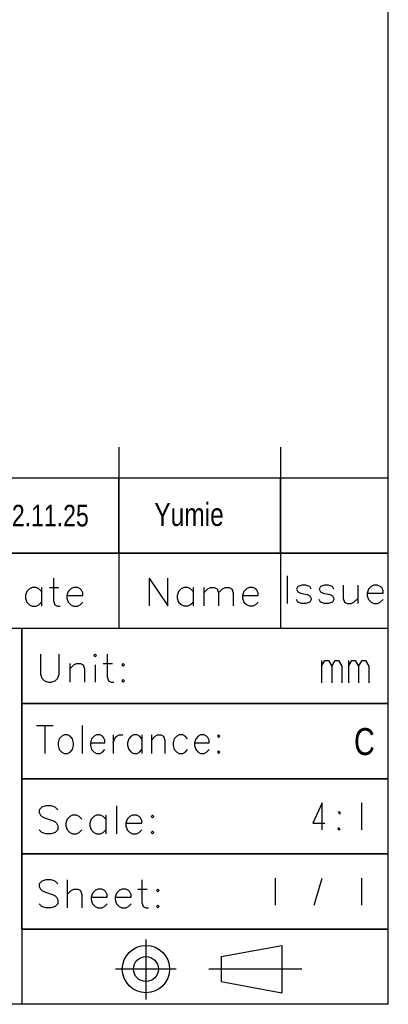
# Model space of a CAD drawing. Header units: millimetres. Extents: x 0 to 189, y 4 to 276.
# Tile 4 of 6: x 161 to 189, y 4 to 77. Entities that reach past the tile are written whole.
import ezdxf

# ---------------------------------------------------------------- set-up
doc = ezdxf.new("R2010")
doc.units = ezdxf.units.MM
doc.header["$LTSCALE"] = 19.36
doc.layers.get('0').update_dxf_attribs({"linetype": 'CONTINUOUS'})
doc.styles.get("Standard").update_dxf_attribs({"font": 'txt', "width": 0.8})

msp = doc.modelspace()

# ---------------------------------------------------------------- linework, layer by layer
at = {"color": 0, "linetype": 'Continuous'}
for p, q in [((188.542, 3.653), (188.542, 275.551)), ((168.54, 45.028), (168.54, 31.562)), ((180.54, 45.028), (180.54, 31.562)), ((188.542, 42.726), (113.282, 42.726)), ((168.54, 37.144), (168.54, 42.726)), ((180.54, 37.144), (180.54, 42.726)), ((188.542, 37.144), (188.542, 42.726)), ((188.542, 37.144), (113.282, 37.144)), ((113.282, 37.144), (188.542, 37.144)), ((163.698, 35.303), (163.698, 33.623)), ((170.792, 35.304), (172.176, 33.229)), ((170.792, 35.304), (170.792, 33.229)), ((172.176, 33.229), (172.176, 35.304)), ((181.034, 35.479), (181.034, 33.402)), ((161.918, 34.512), (161.72, 34.315)), ((162.116, 34.611), (161.918, 34.512)), ((162.412, 34.611), (162.116, 34.611)), ((162.61, 34.512), (162.412, 34.611)), ((162.807, 34.315), (162.61, 34.512)), ((162.807, 34.611), (162.807, 33.228)), ((163.4, 34.611), (164.093, 34.611)), ((164.982, 34.512), (164.783, 34.315)), ((165.18, 34.611), (164.982, 34.512)), ((165.476, 34.611), (165.18, 34.611)), ((165.674, 34.512), (165.476, 34.611)), ((165.772, 34.413), (165.674, 34.512)), ((165.871, 34.216), (165.772, 34.413)), ((173.165, 34.514), (172.966, 34.316)), ((173.361, 34.612), (173.165, 34.514)), ((173.659, 34.612), (173.361, 34.612)), ((173.855, 34.514), (173.659, 34.612)), ((174.054, 34.316), (173.855, 34.514)), ((174.054, 34.612), (174.054, 33.229)), ((174.844, 34.612), (174.844, 33.229)), ((174.844, 34.217), (175.141, 34.514)), ((175.141, 34.514), (175.338, 34.612)), ((175.338, 34.612), (175.635, 34.612)), ((175.635, 34.612), (175.832, 34.514)), ((175.832, 34.514), (175.931, 34.217)), ((175.931, 34.217), (176.227, 34.514)), ((176.227, 34.514), (176.425, 34.612)), ((176.425, 34.612), (176.722, 34.612)), ((176.722, 34.612), (176.919, 34.514)), ((176.919, 34.514), (177.018, 34.217)), ((178.006, 34.514), (177.808, 34.316)), ((178.204, 34.612), (178.006, 34.514)), ((178.5, 34.612), (178.204, 34.612)), ((178.699, 34.514), (178.5, 34.612)), ((178.796, 34.415), (178.699, 34.514)), ((178.895, 34.217), (178.796, 34.415)), ((181.824, 34.687), (181.725, 34.489)), ((181.725, 34.489), (181.824, 34.292)), ((182.122, 34.786), (181.824, 34.687)), ((182.417, 34.786), (182.122, 34.786)), ((182.713, 34.687), (182.417, 34.786)), ((182.812, 34.489), (182.713, 34.687)), ((183.505, 34.687), (183.406, 34.489)), ((183.406, 34.489), (183.505, 34.292)), ((183.801, 34.786), (183.505, 34.687)), ((184.098, 34.786), (183.801, 34.786)), ((184.394, 34.687), (184.098, 34.786)), ((184.493, 34.489), (184.394, 34.687)), ((185.184, 34.786), (185.184, 33.797)), ((186.271, 34.786), (186.271, 33.402)), ((187.062, 34.489), (186.963, 34.193)), ((187.259, 34.687), (187.062, 34.489)), ((187.457, 34.786), (187.259, 34.687)), ((187.753, 34.786), (187.457, 34.786)), ((187.951, 34.687), (187.753, 34.786)), ((188.05, 34.588), (187.951, 34.687)), ((188.15, 34.39), (188.05, 34.588)), ((188.15, 34.193), (188.15, 34.39)), ((161.72, 34.315), (161.622, 34.018)), ((161.622, 34.018), (161.622, 33.819)), ((161.622, 33.819), (161.72, 33.523)), ((164.783, 34.315), (164.686, 34.018)), ((164.686, 34.018), (165.871, 34.018)), ((164.686, 34.018), (164.686, 33.819)), ((164.686, 33.819), (164.783, 33.523)), ((165.871, 34.018), (165.871, 34.216)), ((172.966, 34.316), (172.867, 34.019)), ((172.867, 34.019), (172.867, 33.822)), ((172.867, 33.822), (172.966, 33.525)), ((175.931, 34.217), (175.931, 33.229)), ((177.018, 34.217), (177.018, 33.229)), ((177.808, 34.316), (177.71, 34.019)), ((177.71, 34.019), (178.895, 34.019)), ((177.71, 34.019), (177.71, 33.822)), ((177.71, 33.822), (177.808, 33.525)), ((178.895, 34.019), (178.895, 34.217)), ((181.824, 33.501), (181.725, 33.699)), ((181.824, 34.292), (182.022, 34.193)), ((182.022, 34.193), (182.517, 34.094)), ((182.517, 34.094), (182.713, 33.995)), ((182.713, 33.995), (182.812, 33.797)), ((182.812, 33.699), (182.713, 33.501)), ((182.812, 33.797), (182.812, 33.699)), ((183.505, 33.501), (183.406, 33.699)), ((183.505, 34.292), (183.701, 34.193)), ((183.701, 34.193), (184.195, 34.094)), ((184.195, 34.094), (184.394, 33.995)), ((184.394, 33.995), (184.493, 33.797)), ((184.493, 33.699), (184.394, 33.501)), ((184.493, 33.797), (184.493, 33.699)), ((185.184, 33.797), (185.283, 33.501)), ((185.975, 33.501), (186.271, 33.797)), ((186.963, 34.193), (188.15, 34.193)), ((186.963, 34.193), (186.963, 33.995)), ((186.963, 33.995), (187.062, 33.699)), ((187.062, 33.699), (187.259, 33.501)), ((187.951, 33.501), (188.15, 33.699)), ((161.72, 33.523), (161.918, 33.325)), ((161.918, 33.325), (162.116, 33.228)), ((162.116, 33.228), (162.412, 33.228)), ((162.412, 33.228), (162.61, 33.325)), ((162.61, 33.325), (162.807, 33.523)), ((163.698, 33.623), (163.795, 33.325)), ((163.795, 33.325), (163.993, 33.228)), ((163.993, 33.228), (164.192, 33.228)), ((164.783, 33.523), (164.982, 33.325)), ((164.982, 33.325), (165.18, 33.228)), ((165.18, 33.228), (165.476, 33.228)), ((165.476, 33.228), (165.674, 33.325)), ((165.674, 33.325), (165.871, 33.523)), ((172.966, 33.525), (173.165, 33.328)), ((173.165, 33.328), (173.361, 33.229)), ((173.361, 33.229), (173.659, 33.229)), ((173.659, 33.229), (173.855, 33.328)), ((173.855, 33.328), (174.054, 33.525)), ((177.808, 33.525), (178.006, 33.328)), ((178.006, 33.328), (178.204, 33.229)), ((178.204, 33.229), (178.5, 33.229)), ((178.5, 33.229), (178.699, 33.328)), ((178.699, 33.328), (178.895, 33.525)), ((182.122, 33.402), (181.824, 33.501)), ((182.417, 33.402), (182.122, 33.402)), ((182.713, 33.501), (182.417, 33.402)), ((183.801, 33.402), (183.505, 33.501)), ((184.098, 33.402), (183.801, 33.402)), ((184.394, 33.501), (184.098, 33.402)), ((185.283, 33.501), (185.481, 33.402)), ((185.481, 33.402), (185.777, 33.402)), ((185.777, 33.402), (185.975, 33.501)), ((187.259, 33.501), (187.457, 33.402)), ((187.457, 33.402), (187.753, 33.402)), ((187.753, 33.402), (187.951, 33.501)), ((188.542, 31.562), (113.282, 31.562)), ((188.542, 31.562), (161.337, 31.562)), ((161.337, 9.235), (161.337, 31.562)), ((161.337, 31.562), (161.337, 3.653)), ((188.542, 9.235), (188.542, 31.562)), ((162.736, 29.645), (162.736, 28.162)), ((164.119, 28.162), (164.119, 29.645)), ((166.788, 29.645), (166.688, 29.545)), ((166.688, 29.545), (166.788, 29.448)), ((166.887, 29.545), (166.788, 29.645)), ((166.788, 29.448), (166.887, 29.545)), ((167.677, 29.645), (167.677, 27.964)), ((164.91, 28.952), (164.91, 27.569)), ((164.91, 28.557), (165.206, 28.855)), ((165.206, 28.855), (165.404, 28.952)), ((165.404, 28.952), (165.7, 28.952)), ((165.7, 28.952), (165.898, 28.855)), ((165.898, 28.855), (165.998, 28.557)), ((165.998, 28.557), (165.998, 27.569)), ((166.788, 28.855), (166.788, 27.569)), ((167.381, 28.952), (168.073, 28.952)), ((168.863, 28.952), (168.764, 28.855)), ((168.764, 28.855), (168.863, 28.756)), ((168.962, 28.855), (168.863, 28.952)), ((168.863, 28.756), (168.962, 28.855)), ((183.592, 29.188), (183.592, 27.521)), ((183.592, 28.771), (183.842, 29.188)), ((183.842, 29.188), (184.092, 29.188)), ((184.092, 29.188), (184.342, 28.771)), ((184.342, 28.771), (184.592, 29.188)), ((184.342, 28.771), (184.342, 27.521)), ((184.592, 29.188), (184.842, 29.188)), ((184.842, 29.188), (185.092, 28.771)), ((185.092, 28.771), (185.092, 27.521)), ((185.592, 29.188), (185.592, 27.521)), ((185.592, 28.771), (185.842, 29.188)), ((185.842, 29.188), (186.092, 29.188)), ((186.092, 29.188), (186.342, 28.771)), ((186.342, 28.771), (186.592, 29.188)), ((186.342, 28.771), (186.342, 27.521)), ((186.592, 29.188), (186.842, 29.188)), ((186.842, 29.188), (187.092, 28.771)), ((187.092, 28.771), (187.092, 27.521)), ((162.736, 28.162), (162.835, 27.865)), ((162.835, 27.865), (163.033, 27.668)), ((163.823, 27.668), (164.021, 27.865)), ((164.021, 27.865), (164.119, 28.162)), ((167.677, 27.964), (167.776, 27.668)), ((163.033, 27.668), (163.329, 27.569)), ((163.329, 27.569), (163.527, 27.569)), ((163.527, 27.569), (163.823, 27.668)), ((167.776, 27.668), (167.974, 27.569)), ((167.974, 27.569), (168.171, 27.569)), ((168.863, 27.766), (168.764, 27.668)), ((168.764, 27.668), (168.863, 27.569)), ((168.962, 27.668), (168.863, 27.766)), ((168.863, 27.569), (168.962, 27.668)), ((188.542, 25.98), (161.337, 25.98)), ((161.337, 25.98), (188.542, 25.98)), ((162.43, 24.355), (163.675, 24.355)), ((163.052, 24.355), (163.052, 22.279)), ((165.81, 24.355), (165.81, 22.279)), ((164.298, 23.565), (164.119, 23.367)), ((164.475, 23.662), (164.298, 23.565)), ((164.742, 23.662), (164.475, 23.662)), ((164.921, 23.565), (164.742, 23.662)), ((165.098, 23.367), (164.921, 23.565)), ((166.699, 23.565), (166.521, 23.367)), ((166.876, 23.662), (166.699, 23.565)), ((167.144, 23.662), (166.876, 23.662)), ((167.322, 23.565), (167.144, 23.662)), ((167.41, 23.466), (167.322, 23.565)), ((167.499, 23.267), (167.41, 23.466)), ((168.122, 23.662), (168.122, 22.279)), ((168.211, 23.367), (168.388, 23.565)), ((168.388, 23.565), (168.567, 23.662)), ((168.567, 23.662), (168.833, 23.662)), ((169.456, 23.565), (169.279, 23.367)), ((169.634, 23.662), (169.456, 23.565)), ((169.9, 23.662), (169.634, 23.662)), ((170.079, 23.565), (169.9, 23.662)), ((170.256, 23.367), (170.079, 23.565)), ((170.256, 23.662), (170.256, 22.279)), ((170.968, 23.662), (170.968, 22.279)), ((170.968, 23.267), (171.234, 23.565)), ((171.234, 23.565), (171.413, 23.662)), ((171.413, 23.662), (171.679, 23.662)), ((171.679, 23.662), (171.857, 23.565)), ((171.857, 23.565), (171.946, 23.267)), ((172.836, 23.565), (172.657, 23.367)), ((173.014, 23.662), (172.836, 23.565)), ((173.28, 23.662), (173.014, 23.662)), ((173.458, 23.565), (173.28, 23.662)), ((173.637, 23.367), (173.458, 23.565)), ((174.437, 23.565), (174.259, 23.367)), ((174.614, 23.662), (174.437, 23.565)), ((174.881, 23.662), (174.614, 23.662)), ((175.06, 23.565), (174.881, 23.662)), ((175.148, 23.466), (175.06, 23.565)), ((175.237, 23.267), (175.148, 23.466)), ((175.949, 23.662), (175.86, 23.565)), ((175.86, 23.565), (175.949, 23.466)), ((176.037, 23.565), (175.949, 23.662)), ((175.949, 23.466), (176.037, 23.565)), ((164.119, 23.367), (164.03, 23.069)), ((164.03, 23.069), (164.03, 22.872)), ((164.03, 22.872), (164.119, 22.575)), ((165.187, 23.069), (165.098, 23.367)), ((165.098, 22.575), (165.187, 22.872)), ((165.187, 22.872), (165.187, 23.069)), ((166.521, 23.367), (166.433, 23.069)), ((166.433, 23.069), (167.499, 23.069)), ((166.433, 23.069), (166.433, 22.872)), ((166.433, 22.872), (166.521, 22.575)), ((167.499, 23.069), (167.499, 23.267)), ((168.122, 23.069), (168.211, 23.367)), ((169.279, 23.367), (169.19, 23.069)), ((169.19, 23.069), (169.19, 22.872)), ((169.19, 22.872), (169.279, 22.575)), ((171.946, 23.267), (171.946, 22.279)), ((172.657, 23.367), (172.568, 23.069)), ((172.568, 23.069), (172.568, 22.872)), ((172.568, 22.872), (172.657, 22.575)), ((174.259, 23.367), (174.169, 23.069)), ((174.169, 23.069), (175.237, 23.069)), ((174.169, 23.069), (174.169, 22.872)), ((174.169, 22.872), (174.259, 22.575)), ((175.237, 23.069), (175.237, 23.267)), ((164.119, 22.575), (164.298, 22.378)), ((164.298, 22.378), (164.475, 22.279)), ((164.475, 22.279), (164.742, 22.279)), ((164.742, 22.279), (164.921, 22.378)), ((164.921, 22.378), (165.098, 22.575)), ((166.521, 22.575), (166.699, 22.378)), ((166.699, 22.378), (166.876, 22.279)), ((166.876, 22.279), (167.144, 22.279)), ((167.144, 22.279), (167.322, 22.378)), ((167.322, 22.378), (167.499, 22.575)), ((169.279, 22.575), (169.456, 22.378)), ((169.456, 22.378), (169.634, 22.279)), ((169.634, 22.279), (169.9, 22.279)), ((169.9, 22.279), (170.079, 22.378)), ((170.079, 22.378), (170.256, 22.575)), ((172.657, 22.575), (172.836, 22.378)), ((172.836, 22.378), (173.014, 22.279)), ((173.014, 22.279), (173.28, 22.279)), ((173.28, 22.279), (173.458, 22.378)), ((173.458, 22.378), (173.637, 22.575)), ((174.259, 22.575), (174.437, 22.378)), ((174.437, 22.378), (174.614, 22.279)), ((174.614, 22.279), (174.881, 22.279)), ((174.881, 22.279), (175.06, 22.378)), ((175.06, 22.378), (175.237, 22.575)), ((175.949, 22.476), (175.86, 22.378)), ((175.86, 22.378), (175.949, 22.279)), ((176.037, 22.378), (175.949, 22.476)), ((175.949, 22.279), (176.037, 22.378)), ((188.542, 20.398), (161.337, 20.398)), ((161.337, 20.398), (188.542, 20.398)), ((162.835, 18.299), (162.637, 18.1)), ((163.131, 18.398), (162.835, 18.299)), ((163.527, 18.398), (163.131, 18.398)), ((163.823, 18.299), (163.527, 18.398)), ((164.021, 18.1), (163.823, 18.299)), ((168.369, 18.398), (168.369, 16.321)), ((183.642, 18.607), (182.942, 17.107)), ((183.642, 16.607), (183.642, 18.607)), ((186.542, 18.607), (186.542, 16.607)), ((162.637, 18.1), (162.637, 17.904)), ((162.637, 17.904), (162.736, 17.705)), ((162.736, 17.705), (162.835, 17.606)), ((162.835, 17.606), (163.033, 17.507)), ((164.91, 17.606), (164.712, 17.408)), ((165.109, 17.705), (164.91, 17.606)), ((165.404, 17.705), (165.109, 17.705)), ((165.603, 17.606), (165.404, 17.705)), ((165.799, 17.408), (165.603, 17.606)), ((166.688, 17.606), (166.492, 17.408)), ((166.887, 17.705), (166.688, 17.606)), ((167.182, 17.705), (166.887, 17.705)), ((167.381, 17.606), (167.182, 17.705)), ((167.579, 17.408), (167.381, 17.606)), ((167.579, 17.705), (167.579, 16.321)), ((169.357, 17.606), (169.159, 17.408)), ((169.555, 17.705), (169.357, 17.606)), ((169.851, 17.705), (169.555, 17.705)), ((170.049, 17.606), (169.851, 17.705)), ((170.148, 17.507), (170.049, 17.606)), ((171.037, 17.705), (170.938, 17.606)), ((170.938, 17.606), (171.037, 17.507)), ((171.137, 17.606), (171.037, 17.705)), ((171.037, 17.507), (171.137, 17.606)), ((184.942, 17.774), (184.842, 17.941)), ((184.842, 17.941), (184.942, 17.941)), ((184.942, 17.941), (184.942, 17.774)), ((163.033, 17.507), (163.625, 17.31)), ((163.625, 17.31), (163.823, 17.211)), ((163.823, 17.211), (163.922, 17.112)), ((163.922, 17.112), (164.021, 16.914)), ((164.021, 16.914), (164.021, 16.618)), ((164.712, 17.408), (164.613, 17.112)), ((164.613, 17.112), (164.613, 16.914)), ((164.613, 16.914), (164.712, 16.618)), ((166.492, 17.408), (166.393, 17.112)), ((166.393, 17.112), (166.393, 16.914)), ((166.393, 16.914), (166.492, 16.618)), ((169.159, 17.408), (169.061, 17.112)), ((169.061, 17.112), (170.246, 17.112)), ((169.061, 17.112), (169.061, 16.914)), ((169.061, 16.914), (169.159, 16.618)), ((170.246, 17.31), (170.148, 17.507)), ((170.246, 17.112), (170.246, 17.31)), ((182.942, 17.107), (183.842, 17.107)), ((162.835, 16.42), (162.637, 16.618)), ((163.131, 16.321), (162.835, 16.42)), ((163.527, 16.321), (163.131, 16.321)), ((163.823, 16.42), (163.527, 16.321)), ((164.021, 16.618), (163.823, 16.42)), ((164.712, 16.618), (164.91, 16.42)), ((164.91, 16.42), (165.109, 16.321)), ((165.109, 16.321), (165.404, 16.321)), ((165.404, 16.321), (165.603, 16.42)), ((165.603, 16.42), (165.799, 16.618)), ((166.492, 16.618), (166.688, 16.42)), ((166.688, 16.42), (166.887, 16.321)), ((166.887, 16.321), (167.182, 16.321)), ((167.182, 16.321), (167.381, 16.42)), ((167.381, 16.42), (167.579, 16.618)), ((169.159, 16.618), (169.357, 16.42)), ((169.357, 16.42), (169.555, 16.321)), ((169.555, 16.321), (169.851, 16.321)), ((169.851, 16.321), (170.049, 16.42)), ((170.049, 16.42), (170.246, 16.618)), ((171.037, 16.519), (170.938, 16.42)), ((170.938, 16.42), (171.037, 16.321)), ((171.137, 16.42), (171.037, 16.519)), ((171.037, 16.321), (171.137, 16.42)), ((184.842, 16.607), (184.842, 16.774)), ((184.842, 16.774), (184.942, 16.607)), ((184.942, 16.607), (184.842, 16.607)), ((161.337, 14.817), (188.542, 14.817)), ((188.542, 14.816), (161.337, 14.816)), ((162.834, 12.801), (162.638, 12.603)), ((162.638, 12.603), (162.638, 12.405)), ((163.131, 12.9), (162.834, 12.801)), ((163.527, 12.9), (163.131, 12.9)), ((163.824, 12.801), (163.527, 12.9)), ((164.02, 12.603), (163.824, 12.801)), ((164.713, 12.9), (164.713, 10.824)), ((170.247, 12.9), (170.247, 11.219)), ((180.142, 13.026), (180.142, 11.026)), ((183.042, 11.026), (183.642, 13.026)), ((186.542, 13.026), (186.542, 11.026)), ((162.638, 12.405), (162.737, 12.207)), ((162.737, 12.207), (162.834, 12.108)), ((162.834, 12.108), (163.032, 12.009)), ((163.032, 12.009), (163.626, 11.813)), ((163.626, 11.813), (163.824, 11.714)), ((163.824, 11.714), (163.921, 11.615)), ((164.713, 11.813), (165.01, 12.108)), ((165.01, 12.108), (165.206, 12.207)), ((165.206, 12.207), (165.503, 12.207)), ((165.503, 12.207), (165.701, 12.108)), ((165.701, 12.108), (165.8, 11.813)), ((165.8, 11.813), (165.8, 10.824)), ((166.59, 11.911), (166.491, 11.615)), ((166.788, 12.108), (166.59, 11.911)), ((166.986, 12.207), (166.788, 12.108)), ((167.283, 12.207), (166.986, 12.207)), ((167.479, 12.108), (167.283, 12.207)), ((167.578, 12.009), (167.479, 12.108)), ((167.677, 11.813), (167.578, 12.009)), ((167.677, 11.615), (167.677, 11.813)), ((168.369, 11.911), (168.271, 11.615)), ((168.566, 12.108), (168.369, 11.911)), ((168.764, 12.207), (168.566, 12.108)), ((169.061, 12.207), (168.764, 12.207)), ((169.259, 12.108), (169.061, 12.207)), ((169.357, 12.009), (169.259, 12.108)), ((169.456, 11.813), (169.357, 12.009)), ((169.456, 11.615), (169.456, 11.813)), ((169.95, 12.207), (170.642, 12.207)), ((171.432, 12.207), (171.334, 12.108)), ((171.334, 12.108), (171.432, 12.009)), ((171.531, 12.108), (171.432, 12.207)), ((171.432, 12.009), (171.531, 12.108)), ((162.834, 10.923), (162.638, 11.12)), ((164.02, 11.12), (163.824, 10.923)), ((163.921, 11.615), (164.02, 11.417)), ((164.02, 11.417), (164.02, 11.12)), ((166.491, 11.615), (167.677, 11.615)), ((166.491, 11.615), (166.491, 11.417)), ((166.491, 11.417), (166.59, 11.12)), ((166.59, 11.12), (166.788, 10.923)), ((167.479, 10.923), (167.677, 11.12)), ((168.271, 11.615), (169.456, 11.615)), ((168.271, 11.615), (168.271, 11.417)), ((168.271, 11.417), (168.369, 11.12)), ((168.369, 11.12), (168.566, 10.923)), ((169.259, 10.923), (169.456, 11.12)), ((170.247, 11.219), (170.346, 10.923)), ((171.432, 11.021), (171.334, 10.923)), ((171.531, 10.923), (171.432, 11.021)), ((163.131, 10.824), (162.834, 10.923)), ((163.527, 10.824), (163.131, 10.824)), ((163.824, 10.923), (163.527, 10.824)), ((166.788, 10.923), (166.986, 10.824)), ((166.986, 10.824), (167.283, 10.824)), ((167.283, 10.824), (167.479, 10.923)), ((168.566, 10.923), (168.764, 10.824)), ((168.764, 10.824), (169.061, 10.824)), ((169.061, 10.824), (169.259, 10.923)), ((170.346, 10.923), (170.543, 10.824)), ((170.543, 10.824), (170.741, 10.824)), ((171.334, 10.923), (171.432, 10.824)), ((171.432, 10.824), (171.531, 10.923)), ((188.542, 9.235), (161.337, 9.235)), ((161.337, 9.235), (188.542, 9.235)), ((170.555, 8.472), (170.555, 4.018)), ((176.134, 7.193), (180.65, 8.022)), ((180.65, 8.022), (180.65, 4.512)), ((176.134, 7.193), (176.134, 5.342)), ((172.804, 6.267), (168.305, 6.267)), ((182.129, 6.267), (175.212, 6.267)), ((176.134, 5.342), (180.65, 4.512)), ((188.542, 3.653), (0, 3.653))]:
    msp.add_line(p, q, dxfattribs=at)
for radius in [1.755, 0.925]:
    msp.add_circle((170.555, 6.267), radius, dxfattribs=at)

# ---------------------------------------------------------------- texts
at = {"color": 0, "linetype": 'Continuous', "attachment_point": 1}
for s, width, insert, char_height in [('Yumie', 12.46576, (171.175, 40.873), 1.7), ('2022.11.25', 16.84934, (157.744, 40.741), 1.6)]:
    msp.add_mtext_dynamic_manual_height_columns(s, width=width, gutter_width=1, heights=[0], dxfattribs=dict(at, insert=insert, char_height=char_height))
at = {"lineweight": 0, "insert": (185.994, 24.162), "char_height": 2, "attachment_point": 1}
msp.add_mtext_dynamic_manual_height_columns('C', width=1.17385, gutter_width=1, heights=[0], dxfattribs=at)

doc.saveas('drawing.dxf')
